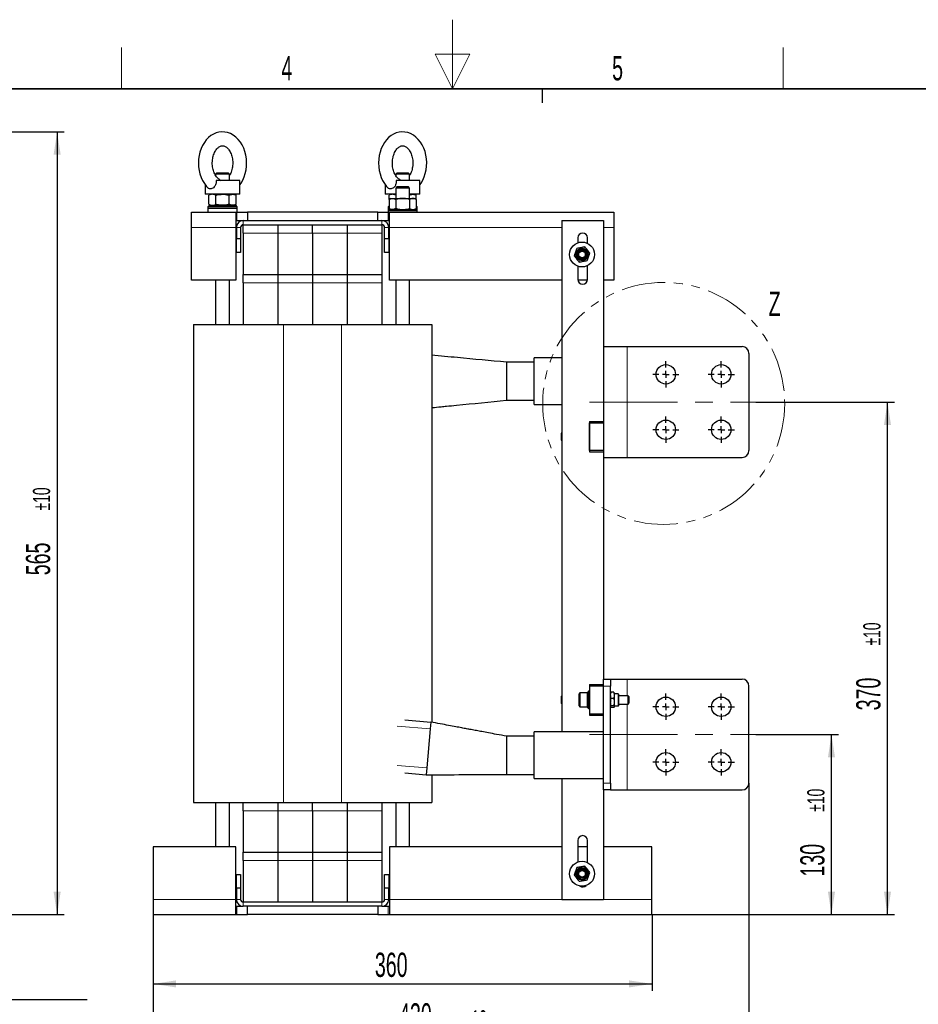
# Model space of a CAD drawing. Header units: millimetres. Extents: x 5 to 418, y 2 to 292.
# Tile 21 of 22: x 155 to 284, y 150 to 292. Entities that reach past the tile are written whole.
import ezdxf

# ---------------------------------------------------------------- set-up
doc = ezdxf.new("R2010")
doc.units = ezdxf.units.MM
doc.linetypes.add('CENTERX2', pattern=[20.32, 12.7, -2.54, 2.54, -2.54])
doc.linetypes.add('PHANTOM', pattern=[12.7, 6.35, -1.27, 1.27, -1.27, 1.27, -1.27])
doc.layers.add('SLD-0', color=7, linetype='Continuous')
doc.styles.add('SLDTEXTSTYLE0', font='TXT', dxfattribs={"width": 0.605})
doc.dimstyles.new('SLDDIMSTYLE0', dxfattribs={"dimtxt": 3.5, "dimasz": 3.302, "dimexe": 0, "dimexo": 0.0625, "dimgap": 0.875, "dimtad": 1, "dimlfac": 5, "dimrnd": 1e-09, "dimzin": 12, "dimdsep": 46, "dimtxsty": 'SLDTEXTSTYLE0', "dimsah": 1, "dimcen": 0.09, "dimadec": 0, "dimazin": 3, "dimtol": 1, "dimtp": 10, "dimtm": 10, "dimtfac": 1, "dimtdec": 0, "dimtofl": 0, "dimtmove": 0, "dimatfit": 3, "dimfxl": 1, "dimfrac": 2, "dimtolj": 1, "dimarcsym": 0})
doc.dimstyles.new('SLDDIMSTYLE1', dxfattribs={"dimtxt": 3.5, "dimasz": 3.302, "dimexe": 0, "dimexo": 0.0625, "dimgap": 0.875, "dimtad": 1, "dimlfac": 5, "dimrnd": 1e-09, "dimzin": 12, "dimdsep": 46, "dimtxsty": 'SLDTEXTSTYLE0', "dimsah": 1, "dimcen": 0.09, "dimadec": 0, "dimazin": 3, "dimtfac": 1, "dimtofl": 0, "dimtmove": 0, "dimatfit": 3, "dimfxl": 1, "dimfrac": 2, "dimtolj": 1, "dimtzin": 12, "dimarcsym": 0})

# ---------------------------------------------------------------- blocks, each defined once
blk = doc.blocks.new('_D')
at = {"layer": 'SLD-0'}
for p, q in [((96.39, 276.3), (160.94, 276.3)), ((159.94, 276.3), (159.94, 163.3)), ((103.55, 163.3), (160.94, 163.3))]:
    blk.add_line(p, q, dxfattribs=at)
for points in [[(159.94, 276.3), (159.43, 273), (160.45, 273)], [(159.94, 163.3), (160.45, 166.6), (159.43, 166.6)]]:
    blk.add_solid(points, dxfattribs=at)
at = {"layer": 'SLD-0', "attachment_point": 1, "rotation": 90, "style": 'SLDTEXTSTYLE0'}
for s, insert, char_height in [('±10', (156.44, 221.64), 2.485), ('565', (155.43, 212.29), 3.5)]:
    blk.add_mtext(s, dxfattribs=dict(at, insert=insert, char_height=char_height))
blk = doc.blocks.new('SW_NOTE_0')
at = {"layer": 'SLD-0', "color": 0}
blk.add_line((30.23, 0), (0, 0), dxfattribs=at)
at = {"layer": 'SLD-0', "color": 0, "attachment_point": 1, "style": 'SLDTEXTSTYLE0'}
for s, insert, char_height in [('M10 Erdung', (0.46, 9.79), 3.5), ('protective earth', (1.65, 4.12), 3.175)]:
    blk.add_mtext(s, dxfattribs=dict(at, insert=insert, char_height=char_height))
blk = doc.blocks.new('_D_4')
at = {"layer": 'SLD-0'}
for p, q in [((259.82, 182.3), (259.82, 144.99)), ((173.82, 163.3), (173.82, 144.99)), ((173.82, 145.99), (259.82, 145.99))]:
    blk.add_line(p, q, dxfattribs=at)
for points in [[(173.82, 145.99), (177.12, 145.49), (177.12, 146.5)], [(259.82, 145.99), (256.51, 146.5), (256.51, 145.49)]]:
    blk.add_solid(points, dxfattribs=at)
at = {"layer": 'SLD-0', "attachment_point": 1, "style": 'SLDTEXTSTYLE0'}
for s, insert, char_height in [('430', (209.3, 150.5), 3.5), ('±10', (218.66, 149.49), 2.485)]:
    blk.add_mtext(s, dxfattribs=dict(at, insert=insert, char_height=char_height))
blk = doc.blocks.new('_D_5')
at = {"layer": 'SLD-0'}
for p, q in [((260.82, 189.3), (272.73, 189.3)), ((271.73, 163.3), (271.73, 189.3)), ((245.82, 163.3), (272.73, 163.3))]:
    blk.add_line(p, q, dxfattribs=at)
for points in [[(271.73, 189.3), (271.22, 186), (272.24, 186)], [(271.73, 163.3), (272.24, 166.6), (271.22, 166.6)]]:
    blk.add_solid(points, dxfattribs=at)
at = {"layer": 'SLD-0', "attachment_point": 1, "rotation": 90, "style": 'SLDTEXTSTYLE0'}
for s, insert, char_height in [('±10', (268.23, 178.14), 2.485), ('130', (267.22, 168.79), 3.5)]:
    blk.add_mtext(s, dxfattribs=dict(at, insert=insert, char_height=char_height))
blk = doc.blocks.new('_D_6')
at = {"layer": 'SLD-0'}
for p, q in [((260.82, 237.3), (280.82, 237.3)), ((279.82, 163.3), (279.82, 237.3)), ((245.82, 163.3), (280.82, 163.3))]:
    blk.add_line(p, q, dxfattribs=at)
for points in [[(279.82, 237.3), (279.31, 234), (280.32, 234)], [(279.82, 163.3), (280.32, 166.6), (279.31, 166.6)]]:
    blk.add_solid(points, dxfattribs=at)
at = {"layer": 'SLD-0', "attachment_point": 1, "rotation": 90, "style": 'SLDTEXTSTYLE0'}
for s, insert, char_height in [('±10', (276.32, 202.14), 2.485), ('370', (275.3, 192.79), 3.5)]:
    blk.add_mtext(s, dxfattribs=dict(at, insert=insert, char_height=char_height))
blk = doc.blocks.new('_D_7')
at = {"layer": 'SLD-0', "color": 7}
for p, q in [((173.82, 163.3), (173.82, 152.3)), ((245.82, 163.3), (245.82, 152.3)), ((173.82, 153.3), (245.82, 153.3))]:
    blk.add_line(p, q, dxfattribs=at)
for points in [[(173.82, 153.3), (177.12, 152.79), (177.12, 153.81)], [(245.82, 153.3), (242.51, 153.81), (242.51, 152.79)]]:
    blk.add_solid(points, dxfattribs=at)
at = {"layer": 'SLD-0', "color": 7, "insert": (205.81, 157.81), "char_height": 3.5, "attachment_point": 1, "style": 'SLDTEXTSTYLE0'}
blk.add_mtext('360', dxfattribs=at)
blk = doc.blocks.new('SW_CENTERMARKSYMBOL_0')
at = {"layer": 'SLD-0', "color": 0}
for p, q in [((0, 1), (0, 1.9)), ((-1, 0), (-1.9, 0)), ((0, 0), (-0.5, 0)), ((0, 0), (0, 0.5)), ((0, 0), (0, -0.5)), ((0, 0), (0.5, 0)), ((1, 0), (1.9, 0)), ((0, -1), (0, -1.9))]:
    blk.add_line(p, q, dxfattribs=at)
blk = doc.blocks.new('SW_CENTERMARKSYMBOL_1')
at = {"layer": 'SLD-0', "color": 0}
for p, q in [((0, 1), (0, 1.9)), ((-1, 0), (-1.9, 0)), ((0, 0), (-0.5, 0)), ((0, 0), (0, 0.5)), ((0, 0), (0, -0.5)), ((0, 0), (0.5, 0)), ((1, 0), (1.9, 0)), ((0, -1), (0, -1.9))]:
    blk.add_line(p, q, dxfattribs=at)
blk = doc.blocks.new('SW_CENTERMARKSYMBOL_2')
at = {"layer": 'SLD-0', "color": 0}
for p, q in [((0, 1), (0, 1.9)), ((-1, 0), (-1.9, 0)), ((0, 0), (-0.5, 0)), ((0, 0), (0, 0.5)), ((0, 0), (0, -0.5)), ((0, 0), (0.5, 0)), ((1, 0), (1.9, 0)), ((0, -1), (0, -1.9))]:
    blk.add_line(p, q, dxfattribs=at)
blk = doc.blocks.new('SW_CENTERMARKSYMBOL_3')
at = {"layer": 'SLD-0', "color": 0}
for p, q in [((0, 1), (0, 1.9)), ((-1, 0), (-1.9, 0)), ((0, 0), (-0.5, 0)), ((0, 0), (0, 0.5)), ((0, 0), (0, -0.5)), ((0, 0), (0.5, 0)), ((1, 0), (1.9, 0)), ((0, -1), (0, -1.9))]:
    blk.add_line(p, q, dxfattribs=at)
blk = doc.blocks.new('SW_CENTERMARKSYMBOL_4')
at = {"layer": 'SLD-0', "color": 0}
for p, q in [((0, 1), (0, 1.9)), ((-1, 0), (-1.9, 0)), ((0, 0), (-0.5, 0)), ((0, 0), (0, 0.5)), ((0, 0), (0, -0.5)), ((0, 0), (0.5, 0)), ((1, 0), (1.9, 0)), ((0, -1), (0, -1.9))]:
    blk.add_line(p, q, dxfattribs=at)
blk = doc.blocks.new('SW_CENTERMARKSYMBOL_5')
at = {"layer": 'SLD-0', "color": 0}
for p, q in [((0, 1), (0, 1.9)), ((-1, 0), (-1.9, 0)), ((0, 0), (-0.5, 0)), ((0, 0), (0, 0.5)), ((0, 0), (0, -0.5)), ((0, 0), (0.5, 0)), ((1, 0), (1.9, 0)), ((0, -1), (0, -1.9))]:
    blk.add_line(p, q, dxfattribs=at)
blk = doc.blocks.new('SW_CENTERMARKSYMBOL_6')
at = {"layer": 'SLD-0', "color": 0}
for p, q in [((0, 1), (0, 1.9)), ((-1, 0), (-1.9, 0)), ((0, 0), (-0.5, 0)), ((0, 0), (0, 0.5)), ((0, 0), (0, -0.5)), ((0, 0), (0.5, 0)), ((1, 0), (1.9, 0)), ((0, -1), (0, -1.9))]:
    blk.add_line(p, q, dxfattribs=at)
blk = doc.blocks.new('SW_CENTERMARKSYMBOL_7')
at = {"layer": 'SLD-0', "color": 0}
for p, q in [((0, 1), (0, 1.9)), ((-1, 0), (-1.9, 0)), ((0, 0), (-0.5, 0)), ((0, 0), (0, 0.5)), ((0, 0), (0, -0.5)), ((0, 0), (0.5, 0)), ((1, 0), (1.9, 0)), ((0, -1), (0, -1.9))]:
    blk.add_line(p, q, dxfattribs=at)

msp = doc.modelspace()

# ---------------------------------------------------------------- linework, layer by layer
at = {"color": 7, "linetype": 'Continuous', "lineweight": 25}
for p, q in [((183.0163, 270.4015), (182.8163, 270.2015)), ((182.8163, 270.2015), (182.8163, 270.0101)), ((184.8163, 270.2015), (182.8163, 270.2015)), ((183.0163, 270.4015), (184.6163, 270.4015)), ((184.8163, 270.2015), (184.6163, 270.4015)), ((184.8163, 269.3015), (184.8163, 270.2015)), ((209.0163, 270.4015), (208.8163, 270.2015)), ((208.8163, 270.2015), (208.8163, 270.0101)), ((210.8163, 270.2015), (208.8163, 270.2015)), ((209.0163, 270.4015), (210.6163, 270.4015)), ((210.8163, 270.2015), (210.6163, 270.4015)), ((210.8163, 269.3015), (210.8163, 270.2015)), ((181.3163, 268.6699), (181.3163, 267.3015)), ((186.3163, 269.3015), (182.8974, 269.3015)), ((183.3958, 269.4123), (183.5744, 269.3015)), ((186.3163, 267.3015), (186.3163, 269.3015)), ((207.3163, 268.6699), (207.3163, 267.3015)), ((212.3163, 269.3015), (208.8974, 269.3015)), ((209.3958, 269.4123), (209.5744, 269.3015)), ((212.3163, 267.3015), (212.3163, 269.3015)), ((185.584, 267.3015), (181.3163, 267.3015)), ((182.1163, 267.3015), (181.8533, 267.1496)), ((185.7793, 267.1496), (185.5163, 267.3015)), ((186.3163, 267.3015), (185.584, 267.3015)), ((208.8163, 267.3015), (207.3163, 267.3015)), ((208.1163, 267.3015), (207.8533, 267.1496)), ((209.0163, 268.4015), (208.8163, 268.2015)), ((208.8163, 268.2015), (208.8163, 266.7015)), ((210.8163, 268.2015), (208.8163, 268.2015)), ((209.0163, 268.4015), (210.6163, 268.4015)), ((210.8163, 268.2015), (210.6163, 268.4015)), ((210.8163, 266.7015), (210.8163, 268.2015)), ((211.584, 267.3015), (210.8163, 267.3015)), ((211.7793, 267.1496), (211.5163, 267.3015)), ((212.3163, 267.3015), (211.584, 267.3015)), ((181.8533, 265.8533), (181.8533, 267.1496)), ((181.8533, 265.8533), (182.1163, 265.7015)), ((182.8348, 265.8533), (182.8348, 267.1496)), ((184.7978, 265.8533), (184.7978, 267.1496)), ((185.5163, 265.7015), (185.7793, 265.8533)), ((185.7793, 265.8533), (185.7793, 267.1496)), ((207.8533, 266.5496), (207.8533, 267.1496)), ((208.1163, 266.7015), (207.8533, 266.5496)), ((207.8533, 266.5496), (207.8533, 265.2533)), ((208.1163, 266.7015), (208.344, 266.7015)), ((208.344, 266.7015), (209.8163, 266.7015)), ((208.8348, 266.5496), (208.8348, 265.2533)), ((209.8163, 266.7015), (211.2885, 266.7015)), ((210.7978, 266.5496), (210.7978, 265.2533)), ((211.2885, 266.7015), (211.5163, 266.7015)), ((211.7793, 266.5496), (211.5163, 266.7015)), ((211.7793, 266.5496), (211.7793, 267.1496)), ((211.7793, 266.5496), (211.7793, 265.2533)), ((179.3163, 262.5015), (179.3163, 264.7015)), ((179.3163, 264.7015), (185.7163, 264.7015)), ((181.9163, 265.7015), (181.7163, 265.5015)), ((181.7163, 265.5015), (181.7163, 265.3015)), ((185.9163, 265.5015), (181.7163, 265.5015)), ((181.7163, 265.3015), (181.7163, 264.7015)), ((181.7163, 265.3015), (185.9163, 265.3015)), ((181.9163, 265.7015), (185.7163, 265.7015)), ((185.9163, 265.5015), (185.7163, 265.7015)), ((185.7163, 264.7015), (185.7163, 262.5015)), ((185.7163, 264.7015), (185.887, 264.7015)), ((185.887, 264.7015), (187.4163, 264.7015)), ((185.9163, 265.3015), (185.9163, 265.5015)), ((185.9163, 264.7015), (185.9163, 265.3015)), ((187.4163, 264.7015), (187.4163, 263.5015)), ((206.2163, 264.7015), (187.4163, 264.7015)), ((206.2163, 263.5015), (206.2163, 264.7015)), ((206.2163, 264.7015), (207.7456, 264.7015)), ((207.8533, 265.6385), (207.7163, 265.5015)), ((207.7163, 265.5015), (207.7163, 265.3015)), ((207.8533, 265.5015), (207.7163, 265.5015)), ((207.7163, 265.3015), (207.7163, 264.9015)), ((207.7163, 265.3015), (207.8533, 265.3015)), ((207.9163, 265.1015), (207.7163, 264.9015)), ((207.7163, 264.9015), (207.7163, 264.7015)), ((211.9163, 264.9015), (207.7163, 264.9015)), ((207.7456, 264.7015), (207.9163, 264.7015)), ((207.8533, 265.2533), (208.1163, 265.1015)), ((207.9163, 265.1015), (211.7163, 265.1015)), ((207.9163, 262.5015), (207.9163, 264.7015)), ((207.9163, 264.7015), (240.3163, 264.7015)), ((211.5163, 265.1015), (211.7793, 265.2533)), ((211.9163, 264.9015), (211.7163, 265.1015)), ((211.9163, 265.5015), (211.7793, 265.6385)), ((211.9163, 265.5015), (211.7793, 265.5015)), ((211.7793, 265.3015), (211.9163, 265.3015)), ((211.9163, 265.3015), (211.9163, 265.5015)), ((211.9163, 264.9015), (211.9163, 265.3015)), ((211.9163, 264.7015), (211.9163, 264.9015)), ((240.3163, 264.7015), (240.3163, 262.5015)), ((185.7163, 263.5015), (185.887, 263.5015)), ((185.887, 263.5015), (186.8163, 263.5015)), ((186.8163, 263.5015), (206.8163, 263.5015)), ((206.8163, 263.5015), (207.7456, 263.5015)), ((207.7456, 263.5015), (207.9163, 263.5015)), ((232.8163, 263.5015), (238.8163, 263.5015)), ((232.8163, 263.5015), (232.8163, 189.6715)), ((238.8163, 263.5015), (238.8163, 234.5015)), ((179.3163, 254.9015), (179.3163, 262.5015)), ((185.7163, 262.5015), (185.7163, 254.9015)), ((185.8163, 262.5015), (185.8163, 260.9015)), ((186.4163, 262.5015), (186.4163, 260.9015)), ((186.8163, 262.9015), (206.8163, 262.9015)), ((186.8163, 261.7015), (186.8163, 262.9015)), ((186.8163, 261.7015), (186.8163, 255.7015)), ((191.8163, 262.9015), (191.8163, 261.7015)), ((191.8163, 261.7015), (191.8163, 255.7015)), ((196.8163, 261.7015), (196.8163, 262.9015)), ((196.8163, 261.7015), (196.8163, 255.7015)), ((201.8163, 262.9015), (201.8163, 261.7015)), ((201.8163, 261.7015), (201.8163, 255.7015)), ((206.8163, 262.9015), (206.8163, 261.7015)), ((206.8163, 261.7015), (206.8163, 255.7015)), ((207.2163, 260.9015), (207.2163, 262.5015)), ((207.8163, 260.9015), (207.8163, 262.5015)), ((207.9163, 254.9015), (207.9163, 262.5015)), ((240.3163, 262.5015), (240.3163, 254.9015)), ((185.8163, 260.9015), (186.4163, 260.9015)), ((185.8163, 258.9015), (185.8163, 260.9015)), ((186.4163, 260.9015), (186.4163, 258.9015)), ((207.2163, 258.9015), (207.2163, 260.9015)), ((207.2163, 260.9015), (207.8163, 260.9015)), ((207.8163, 260.9015), (207.8163, 258.9015)), ((235.1163, 261.0015), (235.1163, 260.2985)), ((236.5163, 260.2139), (236.5163, 261.0015)), ((186.4163, 258.9015), (185.8163, 258.9015)), ((207.8163, 258.9015), (207.2163, 258.9015)), ((235.1163, 256.9044), (235.1163, 255.0015)), ((236.5163, 255.0015), (236.5163, 256.989)), ((185.7163, 254.9015), (179.3163, 254.9015)), ((182.8163, 254.9015), (182.8163, 248.5015)), ((184.8163, 248.5015), (184.8163, 254.9015)), ((186.8163, 254.5015), (186.8163, 255.7015)), ((186.8163, 255.7015), (191.8163, 255.7015)), ((186.8163, 254.5015), (186.8163, 248.5015)), ((191.8163, 255.7015), (191.8163, 254.5015)), ((191.8163, 255.7015), (196.8163, 255.7015)), ((191.8163, 254.5015), (191.8163, 248.5015)), ((196.8163, 255.7015), (196.8163, 254.5015)), ((196.8163, 255.7015), (201.8163, 255.7015)), ((196.8163, 254.5015), (196.8163, 248.5015)), ((201.8163, 255.7015), (201.8163, 254.5015)), ((201.8163, 255.7015), (206.8163, 255.7015)), ((201.8163, 254.5015), (201.8163, 248.5015)), ((206.8163, 255.7015), (206.8163, 254.5015)), ((206.8163, 254.5015), (206.8163, 248.5015)), ((232.8163, 254.9015), (207.9163, 254.9015)), ((208.8163, 254.9015), (208.8163, 248.5015)), ((210.8163, 248.5015), (210.8163, 254.9015)), ((236.5091, 254.9015), (235.1235, 254.9015)), ((240.3163, 254.9015), (238.8163, 254.9015)), ((179.6163, 248.5015), (179.6163, 179.5015)), ((179.6163, 248.5015), (192.6163, 248.5015)), ((192.6163, 248.5015), (201.0163, 248.5015)), ((201.0163, 248.5015), (214.0163, 248.5015)), ((214.0163, 248.5015), (214.0163, 191.0728)), ((238.8163, 245.3015), (242.2163, 245.3015)), ((242.2163, 245.3015), (258.8163, 245.3015)), ((232.8163, 243.6715), (228.8163, 243.6715)), ((228.8163, 236.9315), (228.8163, 243.6715)), ((259.8163, 244.3015), (259.8163, 230.3015)), ((228.8163, 243.0515), (224.8163, 243.0515)), ((224.8163, 243.0515), (224.8163, 237.5515)), ((224.8163, 237.5515), (228.8163, 237.5515)), ((214.0163, 236.4952), (214.0867, 236.5015)), ((228.8163, 236.9315), (232.8163, 236.9315)), ((236.8163, 234.5015), (238.8163, 234.5015)), ((236.8163, 234.5015), (236.8163, 230.1015)), ((236.8163, 230.3015), (236.8163, 234.3015)), ((236.8163, 234.3015), (238.8163, 234.3015)), ((238.8163, 234.5015), (238.8163, 234.3015)), ((238.8163, 234.3015), (238.8163, 230.3015)), ((232.8163, 232.8898), (232.7053, 232.7788)), ((232.7053, 232.7788), (232.7053, 232.7424)), ((232.7053, 232.7424), (232.7053, 231.8242)), ((232.7053, 231.8242), (232.8163, 231.7132)), ((238.8163, 230.3015), (236.8163, 230.3015)), ((238.8163, 230.3015), (238.8163, 230.1015)), ((236.8163, 230.1015), (238.8163, 230.1015)), ((238.8163, 230.1015), (238.8163, 197.3015)), ((238.8163, 229.3015), (242.2163, 229.3015)), ((242.2163, 229.3015), (258.8163, 229.3015)), ((236.8163, 196.5015), (238.8163, 196.5015)), ((236.8163, 196.5015), (236.8163, 196.3015)), ((236.8163, 196.3015), (236.8163, 192.3015)), ((238.8163, 196.3015), (236.8163, 196.3015)), ((238.8163, 197.3015), (239.8163, 197.3015)), ((238.8163, 196.3015), (238.8163, 197.3015)), ((238.8163, 192.3015), (238.8163, 196.3015)), ((239.8163, 197.3015), (239.8163, 196.3015)), ((239.8163, 197.3015), (242.2163, 197.3015)), ((239.8163, 182.3015), (239.8163, 196.3015)), ((242.2163, 197.3015), (258.8163, 197.3015)), ((259.8163, 182.3015), (259.8163, 196.3015)), ((232.8163, 194.8898), (232.7053, 194.7788)), ((232.7053, 194.7788), (232.7053, 193.8242)), ((235.4163, 195.3015), (235.2963, 195.1815)), ((235.2963, 194.5235), (235.2963, 195.1815)), ((236.4463, 195.3015), (235.4163, 195.3015)), ((235.4163, 195.3015), (235.4163, 194.5538)), ((236.6563, 195.5515), (236.4963, 195.3915)), ((236.4963, 194.2403), (236.4963, 195.3915)), ((236.8163, 195.5515), (236.6563, 195.5515)), ((236.6563, 195.5515), (236.6563, 194.2314)), ((239.8574, 195.3251), (239.8163, 195.2121)), ((240.3075, 195.4002), (239.9051, 195.4002)), ((240.3552, 195.325), (240.354, 195.3284)), ((240.3963, 195.2121), (240.3552, 195.325)), ((240.3963, 194.0214), (240.3963, 195.2121)), ((240.9363, 195.1675), (240.3963, 195.1675)), ((241.0163, 193.5154), (241.0163, 195.0875)), ((242.3736, 194.9015), (241.0163, 194.9015)), ((242.4963, 194.7788), (242.3736, 194.9015)), ((242.3736, 194.4528), (242.3736, 194.9015)), ((242.4963, 194.7788), (242.4963, 194.4219)), ((232.7053, 193.8242), (232.8163, 193.7132)), ((235.2963, 193.4215), (235.2963, 194.5235)), ((235.2963, 193.4215), (235.4163, 193.3015)), ((235.4163, 194.5538), (235.4163, 193.3015)), ((236.4963, 193.2115), (236.4963, 194.2403)), ((236.6563, 194.2314), (236.6563, 193.0515)), ((239.8163, 193.3908), (239.8574, 193.2778)), ((239.9051, 194.5433), (240.3075, 194.5433)), ((240.3075, 193.4446), (239.9051, 193.4446)), ((240.354, 193.2746), (240.3963, 193.3908)), ((240.3963, 193.3908), (240.3963, 194.0214)), ((240.3963, 193.4354), (240.9363, 193.4354)), ((241.0163, 193.7015), (242.3736, 193.7015)), ((242.3736, 193.7015), (242.3736, 194.4528)), ((242.3736, 193.7015), (242.4963, 193.8242)), ((242.4963, 194.4219), (242.4963, 193.8242)), ((235.4163, 193.3015), (236.4463, 193.3015)), ((236.4963, 193.2115), (236.6563, 193.0515)), ((236.6563, 193.0515), (236.8163, 193.0515)), ((236.8163, 192.3015), (238.8163, 192.3015)), ((236.8163, 192.3015), (236.8163, 192.1015)), ((236.8163, 192.1015), (238.8163, 192.1015)), ((238.8163, 182.3015), (238.8163, 192.3015)), ((240.3075, 193.2027), (239.9051, 193.2027)), ((210.1507, 191.4269), (213.8875, 191.097)), ((213.8875, 191.097), (213.7995, 190.1009)), ((213.7995, 190.1009), (213.3028, 184.4747)), ((238.8163, 189.6715), (228.8163, 189.6715)), ((228.8163, 182.9315), (228.8163, 189.6715)), ((228.8163, 189.0515), (224.8163, 189.0515)), ((224.8163, 189.0514), (224.8163, 183.5515)), ((210.1507, 183.7492), (213.2148, 183.4786)), ((213.3028, 184.4747), (213.2148, 183.4786)), ((214.0163, 183.4838), (214.0163, 179.5015)), ((224.8163, 183.5515), (228.8163, 183.5515)), ((228.8163, 182.9315), (238.8163, 182.9315)), ((232.8163, 182.9315), (232.8163, 165.5015)), ((238.8163, 181.3015), (238.8163, 182.3015)), ((239.8163, 182.3015), (239.8163, 181.3015)), ((238.8163, 181.3015), (238.8163, 165.5015)), ((239.8163, 181.3015), (238.8163, 181.3015)), ((239.8163, 181.3015), (242.2163, 181.3015)), ((242.2163, 181.3015), (258.8163, 181.3015)), ((179.6163, 179.5015), (192.6163, 179.5015)), ((182.8163, 179.5015), (182.8163, 173.1015)), ((184.8163, 173.1015), (184.8163, 179.5015)), ((186.8163, 178.3015), (186.8163, 179.5015)), ((191.8163, 179.5015), (191.8163, 178.3015)), ((192.6163, 179.5015), (201.0163, 179.5015)), ((196.8163, 178.3015), (196.8163, 179.5015)), ((201.0163, 179.5015), (214.0163, 179.5015)), ((201.8163, 179.5015), (201.8163, 178.3015)), ((206.8163, 179.5015), (206.8163, 178.3015)), ((208.8163, 179.5015), (208.8163, 173.1015)), ((210.8163, 173.1015), (210.8163, 179.5015)), ((186.8163, 178.3015), (186.8163, 172.3015)), ((191.8163, 178.3015), (191.8163, 172.3015)), ((196.8163, 178.3015), (196.8163, 172.3015)), ((201.8163, 178.3015), (201.8163, 172.3015)), ((206.8163, 178.3015), (206.8163, 172.3015)), ((235.1163, 174.0015), (235.1163, 170.8985)), ((236.5163, 170.8139), (236.5163, 174.0015)), ((185.7163, 173.1015), (173.8163, 173.1015)), ((173.8163, 173.1015), (173.8163, 165.5015)), ((185.7163, 165.5015), (185.7163, 173.1015)), ((186.8163, 171.1015), (186.8163, 172.3015)), ((186.8163, 172.3015), (191.8163, 172.3015)), ((191.8163, 172.3015), (191.8163, 171.1015)), ((191.8163, 172.3015), (196.8163, 172.3015)), ((196.8163, 172.3015), (196.8163, 171.1015)), ((196.8163, 172.3015), (201.8163, 172.3015)), ((201.8163, 172.3015), (201.8163, 171.1015)), ((201.8163, 172.3015), (206.8163, 172.3015)), ((206.8163, 172.3015), (206.8163, 171.1015)), ((207.9163, 173.1015), (207.9163, 165.5015)), ((232.8163, 173.1015), (207.9163, 173.1015)), ((236.5163, 173.1015), (235.1163, 173.1015)), ((245.8163, 173.1015), (238.8163, 173.1015)), ((245.8163, 165.5015), (245.8163, 173.1015)), ((186.8163, 171.1015), (186.8163, 165.1015)), ((191.8163, 171.1015), (191.8163, 165.1015)), ((196.8163, 171.1015), (196.8163, 165.1015)), ((201.8163, 171.1015), (201.8163, 165.1015)), ((206.8163, 171.1015), (206.8163, 165.1015)), ((185.8163, 169.1015), (186.4163, 169.1015)), ((185.8163, 167.1015), (185.8163, 169.1015)), ((186.4163, 169.1015), (186.4163, 167.1015)), ((207.2163, 167.1015), (207.2163, 169.1015)), ((207.2163, 169.1015), (207.8163, 169.1015)), ((207.8163, 169.1015), (207.8163, 167.1015)), ((185.8163, 167.1015), (185.8163, 165.5015)), ((186.4163, 167.1015), (185.8163, 167.1015)), ((186.4163, 167.1015), (186.4163, 165.5015)), ((207.8163, 167.1015), (207.2163, 167.1015)), ((207.2163, 165.5015), (207.2163, 167.1015)), ((207.8163, 165.5015), (207.8163, 167.1015)), ((173.8163, 165.5015), (173.8163, 163.3015)), ((185.7163, 163.3015), (185.7163, 165.5015)), ((206.8163, 165.1015), (186.8163, 165.1015)), ((207.9163, 165.5015), (207.9163, 163.3015)), ((232.8163, 165.5015), (238.8163, 165.5015)), ((245.8163, 163.3015), (245.8163, 165.5015)), ((185.7163, 164.5015), (185.887, 164.5015)), ((185.887, 164.5015), (186.8163, 164.5015)), ((206.8163, 164.5015), (186.8163, 164.5015)), ((187.4163, 163.3015), (187.4163, 164.5015)), ((206.2163, 164.5015), (206.2163, 163.3015)), ((206.8163, 164.5015), (207.7456, 164.5015)), ((207.7456, 164.5015), (207.9163, 164.5015)), ((173.8163, 163.3015), (185.7163, 163.3015)), ((185.7163, 163.3015), (185.887, 163.3015)), ((185.887, 163.3015), (187.4163, 163.3015)), ((206.2163, 163.3015), (187.4163, 163.3015)), ((206.2163, 163.3015), (207.7456, 163.3015)), ((207.7456, 163.3015), (207.9163, 163.3015)), ((207.9163, 163.3015), (245.8163, 163.3015))]:
    msp.add_line(p, q, dxfattribs=at)
at = {"color": 7, "linetype": 'Continuous', "lineweight": 18}
for p, q in [((185.887, 264.7015), (185.887, 263.5015)), ((207.7456, 264.7015), (207.7456, 263.5015)), ((186.8163, 262.9015), (186.8163, 263.5015)), ((206.8163, 262.9015), (206.8163, 263.5015)), ((185.7163, 262.5015), (179.3163, 262.5015)), ((186.4163, 262.5015), (185.8163, 262.5015)), ((191.8163, 261.7015), (186.8163, 261.7015)), ((196.8163, 261.7015), (191.8163, 261.7015)), ((201.8163, 261.7015), (196.8163, 261.7015)), ((206.8163, 261.7015), (201.8163, 261.7015)), ((207.2163, 262.5015), (207.8163, 262.5015)), ((232.8163, 262.5015), (207.9163, 262.5015)), ((240.3163, 262.5015), (238.8163, 262.5015)), ((191.8163, 254.5015), (186.8163, 254.5015)), ((196.8163, 254.5015), (191.8163, 254.5015)), ((201.8163, 254.5015), (196.8163, 254.5015)), ((206.8163, 254.5015), (201.8163, 254.5015)), ((192.6163, 248.5015), (192.6163, 179.5015)), ((201.0163, 248.5015), (201.0163, 179.5015)), ((242.2163, 245.3015), (242.2163, 229.3015)), ((214.0163, 237.2994), (214.0867, 236.5015)), ((239.8163, 196.3015), (238.8163, 196.3015)), ((242.2163, 194.9015), (242.2163, 197.3015)), ((236.4463, 194.5538), (236.4463, 195.3015)), ((240.9363, 195.1675), (240.9363, 193.4354)), ((236.4463, 193.3015), (236.4463, 194.5538)), ((242.2163, 181.3015), (242.2163, 193.7015)), ((209.0124, 190.5236), (213.7995, 190.1009)), ((209.0124, 184.8536), (213.3028, 184.4747)), ((238.8163, 182.3015), (239.8163, 182.3015)), ((191.8163, 178.3015), (186.8163, 178.3015)), ((196.8163, 178.3015), (191.8163, 178.3015)), ((201.8163, 178.3015), (196.8163, 178.3015)), ((206.8163, 178.3015), (201.8163, 178.3015)), ((191.8163, 171.1015), (186.8163, 171.1015)), ((196.8163, 171.1015), (191.8163, 171.1015)), ((201.8163, 171.1015), (196.8163, 171.1015)), ((206.8163, 171.1015), (201.8163, 171.1015)), ((185.7163, 165.5015), (173.8163, 165.5015)), ((186.4163, 165.5015), (185.8163, 165.5015)), ((186.8163, 165.1015), (186.8163, 164.5015)), ((206.8163, 165.1015), (206.8163, 164.5015)), ((207.2163, 165.5015), (207.8163, 165.5015)), ((232.8163, 165.5015), (207.9163, 165.5015)), ((245.8163, 165.5015), (238.8163, 165.5015)), ((185.887, 163.3015), (185.887, 164.5015)), ((207.7456, 163.3015), (207.7456, 164.5015))]:
    msp.add_line(p, q, dxfattribs=at)
at = {"color": 7, "linetype": 'Continuous', "lineweight": 25, "flags": 128}
for points in [[(186.3163, 268.6689), (186.4873, 268.9041), (186.7319, 269.3344), (186.9354, 269.8008), (187.0948, 270.296), (187.2079, 270.8123), (187.2734, 271.3424), (187.2906, 271.879), (187.2593, 272.4151), (187.1796, 272.9437), (187.0518, 273.4577), (186.8768, 273.9502), (186.6558, 274.4143), (186.3906, 274.8426), (186.0842, 275.2274), (185.7411, 275.5614), (185.3672, 275.8378), (184.9703, 276.0517), (184.5582, 276.2001), (184.1389, 276.2825), (183.7192, 276.2998), (183.305, 276.2536), (182.9017, 276.1464), (182.5137, 275.9803), (182.1446, 275.7572), (181.7983, 275.4791), (181.479, 275.1485), (181.1914, 274.7689), (180.9401, 274.3456), (180.7292, 273.885), (180.5621, 273.3942), (180.4409, 272.881), (180.367, 272.3528), (180.3414, 271.8168), (180.3643, 271.28), (180.4357, 270.7497), (180.5553, 270.2327), (180.7222, 269.7359), (180.9353, 269.2664), (181.1931, 268.8314), (181.4927, 268.4385), (181.7372, 268.1896), (181.7372, 268.1896)], [(212.3163, 268.6689), (212.4873, 268.9041), (212.7319, 269.3344), (212.9354, 269.8008), (213.0948, 270.296), (213.2079, 270.8123), (213.2734, 271.3424), (213.2906, 271.879), (213.2593, 272.4151), (213.1796, 272.9437), (213.0518, 273.4577), (212.8768, 273.9502), (212.6558, 274.4143), (212.3906, 274.8426), (212.0842, 275.2274), (211.7411, 275.5614), (211.3672, 275.8378), (210.9703, 276.0517), (210.5582, 276.2001), (210.1389, 276.2825), (209.7192, 276.2998), (209.305, 276.2536), (208.9017, 276.1464), (208.5137, 275.9803), (208.1446, 275.7572), (207.7983, 275.4791), (207.479, 275.1485), (207.1914, 274.7689), (206.9401, 274.3456), (206.7292, 273.885), (206.5621, 273.3942), (206.4409, 272.881), (206.367, 272.3528), (206.3414, 271.8168), (206.3643, 271.28), (206.4357, 270.7497), (206.5553, 270.2327), (206.7222, 269.7359), (206.9353, 269.2664), (207.1931, 268.8314), (207.4927, 268.4385), (207.7372, 268.1896), (207.7372, 268.1896)]]:
    msp.add_lwpolyline(points, dxfattribs=at)
at = {"color": 7, "linetype": 'Continuous', "lineweight": 25}
for centre, radius in [((235.7163, 258.6015), 1.8), ((235.7163, 258.6015), 0.9107), ((235.7163, 258.6015), 0.866), ((235.7163, 258.6015), 0.706), ((235.7163, 258.6015), 0.6), ((235.7163, 258.6015), 0.54), ((235.7163, 258.6015), 0.4773), ((247.8163, 241.3015), 1.4), ((255.8163, 241.3015), 1.4), ((247.8163, 233.3015), 1.4), ((255.8163, 233.3015), 1.4), ((247.8163, 193.3015), 1.4), ((255.8163, 193.3015), 1.4), ((247.8163, 185.3015), 1.4), ((255.8163, 185.3015), 1.4), ((235.7163, 169.2015), 1.8), ((235.7163, 169.2015), 0.9107), ((235.7163, 169.2015), 0.866), ((235.7163, 169.2015), 0.706), ((235.7163, 169.2015), 0.6), ((235.7163, 169.2015), 0.54), ((235.7163, 169.2015), 0.4773)]:
    msp.add_circle(centre, radius, dxfattribs=at)
at = {"color": 7, "linetype": 'PHANTOM', "lineweight": 18}
msp.add_circle((247.5104, 237.1007), 17.4712, dxfattribs=at)
at = {"color": 7, "linetype": 'Continuous', "lineweight": 25}
for centre, radius, start, end in [((186.8163, 262.5015), 1, 90, 180), ((206.8163, 262.5015), 1, 0, 90), ((186.8163, 262.5015), 0.4, 90, 180), ((206.8163, 262.5015), 0.4, 0, 90), ((235.8163, 261.0015), 0.7, 0, 180), ((235.8163, 255.0015), 0.7, 180, 0), ((258.8163, 244.3015), 1, 360, 90), ((258.8163, 230.3015), 1, 270, 0), ((258.8163, 196.3015), 1, 0, 90), ((236.4463, 195.2515), 0.05, 0, 90), ((240.9363, 195.0875), 0.08, 0, 90), ((236.4463, 193.3515), 0.05, 270, 360), ((240.9363, 193.5154), 0.08, 270, 0), ((258.8163, 182.3015), 1, 270, 0), ((235.8163, 174.0015), 0.7, 0, 180), ((235.8163, 168.0015), 0.7, 235.219706, 314.307577), ((186.8163, 165.5015), 1, 180, 270), ((186.8163, 165.5015), 0.4, 180, 270), ((206.8163, 165.5015), 1, 270, 0), ((206.8163, 165.5015), 0.4, 270, 0)]:
    msp.add_arc(centre, radius, start, end, dxfattribs=at)
for points, knots in [([(183.3991, 269.4176), (183.342, 269.4525), (183.2217, 269.5261), (183.0333, 269.7048), (182.85, 269.9389), (182.6868, 270.2192), (182.5493, 270.5392), (182.4426, 270.8921), (182.371, 271.2692), (182.3373, 271.6608), (182.343, 272.0564), (182.3879, 272.4451), (182.4701, 272.816), (182.5858, 273.1591), (182.7298, 273.4656), (182.8955, 273.7281), (183.075, 273.9417), (183.2603, 274.1043), (183.4444, 274.217), (183.6252, 274.2842), (183.8084, 274.3093), (183.9912, 274.2893), (184.181, 274.2205), (184.3701, 274.1064), (184.5619, 273.9384), (184.7488, 273.7125), (184.9163, 273.4407), (185.0592, 273.1278), (185.1721, 272.7806), (185.2507, 272.4074), (185.2918, 272.0178), (185.2937, 271.6221), (185.2561, 271.2313), (185.181, 270.8558), (185.0709, 270.508), (184.9476, 270.2211), (184.8544, 270.0723), (184.8163, 270.0114)], [0, 0, 0, 0, 0.02694705, 0.05671158, 0.08538814, 0.1136545, 0.14184507, 0.1700617, 0.19836311, 0.2267415, 0.25515521, 0.28354443, 0.31183277, 0.33997317, 0.36794616, 0.39578403, 0.4235973, 0.45157393, 0.48014844, 0.51011199, 0.5428421, 0.58013893, 0.61071778, 0.63900431, 0.66913541, 0.69796015, 0.72626986, 0.75446357, 0.78266782, 0.81095212, 0.83931827, 0.86772934, 0.89613035, 0.92444219, 0.95261355, 0.98061813, 1, 1, 1, 1]), ([(209.3991, 269.4176), (209.342, 269.4525), (209.2217, 269.5261), (209.0333, 269.7048), (208.85, 269.9389), (208.6868, 270.2192), (208.5493, 270.5392), (208.4426, 270.8921), (208.371, 271.2692), (208.3373, 271.6608), (208.343, 272.0564), (208.3879, 272.4451), (208.4701, 272.816), (208.5858, 273.1591), (208.7298, 273.4656), (208.8955, 273.7281), (209.075, 273.9417), (209.2603, 274.1043), (209.4444, 274.217), (209.6252, 274.2842), (209.8084, 274.3093), (209.9912, 274.2893), (210.181, 274.2205), (210.3701, 274.1064), (210.5619, 273.9384), (210.7488, 273.7125), (210.9163, 273.4407), (211.0592, 273.1278), (211.1721, 272.7806), (211.2507, 272.4074), (211.2918, 272.0178), (211.2937, 271.6221), (211.2561, 271.2313), (211.181, 270.8558), (211.0709, 270.508), (210.9476, 270.2211), (210.8544, 270.0723), (210.8163, 270.0114)], [0, 0, 0, 0, 0.02694705, 0.05671158, 0.08538814, 0.1136545, 0.14184507, 0.1700617, 0.19836311, 0.2267415, 0.25515521, 0.28354443, 0.31183277, 0.33997317, 0.36794616, 0.39578403, 0.4235973, 0.45157393, 0.48014844, 0.51011199, 0.5428421, 0.58013893, 0.61071778, 0.63900431, 0.66913541, 0.69796015, 0.72626986, 0.75446357, 0.78266782, 0.81095212, 0.83931827, 0.86772934, 0.89613035, 0.92444219, 0.95261355, 0.98061813, 1, 1, 1, 1]), ([(182.8974, 269.3015), (182.8986, 269.1303), (182.9007, 268.8447), (182.7428, 268.4776), (182.5313, 268.2365), (182.2812, 268.0895), (182.0375, 268.0459), (181.8488, 268.0795), (181.7697, 268.1651), (181.7422, 268.1947)], [0, 0, 0, 0, 0.21711717, 0.36208564, 0.5074857, 0.64495346, 0.78397667, 0.92505358, 1, 1, 1, 1]), ([(208.8974, 269.3015), (208.8986, 269.1303), (208.9007, 268.8447), (208.7428, 268.4776), (208.5313, 268.2365), (208.2812, 268.0895), (208.0375, 268.0459), (207.8488, 268.0795), (207.7697, 268.1651), (207.7422, 268.1947)], [0, 0, 0, 0, 0.21711717, 0.36208564, 0.5074857, 0.64495346, 0.78397667, 0.92505358, 1, 1, 1, 1]), ([(182.344, 267.3015), (182.3324, 267.3013), (182.2443, 267.2999), (182.0782, 267.2667), (181.9287, 267.1889), (181.8533, 267.1496)], [0, 0, 0, 0, 0.07008803, 0.5307834, 1, 1, 1, 1]), ([(182.8348, 267.1496), (182.7551, 267.1921), (182.5942, 267.2777), (182.4279, 267.2935), (182.344, 267.3015)], [0, 0, 0, 0, 0.49545796, 1, 1, 1, 1]), ([(182.8348, 267.1496), (182.9082, 267.1701), (183.2279, 267.2595), (183.5603, 267.2832), (183.8163, 267.3015)], [0, 0, 0, 0, 0.22970824, 1, 1, 1, 1]), ([(183.8163, 267.3015), (183.8982, 267.2996), (184.2303, 267.2919), (184.5539, 267.2107), (184.7978, 267.1496)], [0, 0, 0, 0, 0.24657943, 1, 1, 1, 1]), ([(184.7978, 267.1496), (184.8775, 267.1921), (185.0383, 267.2777), (185.2046, 267.2935), (185.2885, 267.3015)], [0, 0, 0, 0, 0.49545796, 1, 1, 1, 1]), ([(185.2885, 267.3015), (185.3001, 267.3013), (185.3882, 267.2999), (185.5543, 267.2667), (185.7038, 267.1889), (185.7793, 267.1496)], [0, 0, 0, 0, 0.07008803, 0.5307834, 1, 1, 1, 1]), ([(208.344, 267.3015), (208.3324, 267.3013), (208.2443, 267.2999), (208.0782, 267.2667), (207.9287, 267.1889), (207.8533, 267.1496)], [0, 0, 0, 0, 0.07008803, 0.5307834, 1, 1, 1, 1]), ([(208.8348, 267.1496), (208.7551, 267.1921), (208.5942, 267.2777), (208.4279, 267.2935), (208.344, 267.3015)], [0, 0, 0, 0, 0.49545796, 1, 1, 1, 1]), ([(210.7978, 267.1496), (210.8775, 267.1921), (211.0383, 267.2777), (211.2046, 267.2935), (211.2885, 267.3015)], [0, 0, 0, 0, 0.49545796, 1, 1, 1, 1]), ([(211.2885, 267.3015), (211.3001, 267.3013), (211.3882, 267.2999), (211.5543, 267.2667), (211.7038, 267.1889), (211.7793, 267.1496)], [0, 0, 0, 0, 0.07008803, 0.5307834, 1, 1, 1, 1]), ([(181.8533, 265.8533), (181.933, 265.8109), (182.0938, 265.7252), (182.2601, 265.7094), (182.344, 265.7015)], [0, 0, 0, 0, 0.49545796, 1, 1, 1, 1]), ([(182.344, 265.7015), (182.3557, 265.7016), (182.4438, 265.703), (182.6098, 265.7362), (182.7593, 265.814), (182.8348, 265.8533)], [0, 0, 0, 0, 0.07008803, 0.5307834, 1, 1, 1, 1]), ([(183.8163, 265.7015), (183.5603, 265.7197), (183.2279, 265.7434), (182.9082, 265.8328), (182.8348, 265.8533)], [0, 0, 0, 0, 0.77029176, 1, 1, 1, 1]), ([(184.7978, 265.8533), (184.5539, 265.7922), (184.2303, 265.7111), (183.8982, 265.7034), (183.8163, 265.7015)], [0, 0, 0, 0, 0.75342057, 1, 1, 1, 1]), ([(185.2885, 265.7015), (185.2769, 265.7016), (185.1888, 265.703), (185.0227, 265.7362), (184.8732, 265.814), (184.7978, 265.8533)], [0, 0, 0, 0, 0.070088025, 0.530783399, 1, 1, 1, 1]), ([(185.7793, 265.8533), (185.6996, 265.8109), (185.5387, 265.7252), (185.3724, 265.7094), (185.2885, 265.7015)], [0, 0, 0, 0, 0.49545796, 1, 1, 1, 1]), ([(207.8533, 266.5496), (207.933, 266.5921), (208.0938, 266.6777), (208.2601, 266.6935), (208.344, 266.7015)], [0, 0, 0, 0, 0.495457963, 1, 1, 1, 1]), ([(208.344, 266.7015), (208.3557, 266.7013), (208.4438, 266.6999), (208.6098, 266.6667), (208.7593, 266.5889), (208.8348, 266.5496)], [0, 0, 0, 0, 0.07008803, 0.5307834, 1, 1, 1, 1]), ([(209.8163, 266.7015), (209.5603, 266.6832), (209.2279, 266.6595), (208.9082, 266.5701), (208.8348, 266.5496)], [0, 0, 0, 0, 0.77029176, 1, 1, 1, 1]), ([(210.7978, 266.5496), (210.5539, 266.6107), (210.2303, 266.6919), (209.8982, 266.6996), (209.8163, 266.7015)], [0, 0, 0, 0, 0.75342057, 1, 1, 1, 1]), ([(211.2885, 266.7015), (211.2769, 266.7013), (211.1888, 266.6999), (211.0227, 266.6667), (210.8732, 266.5889), (210.7978, 266.5496)], [0, 0, 0, 0, 0.07008803, 0.5307834, 1, 1, 1, 1]), ([(211.7793, 266.5496), (211.6996, 266.5921), (211.5387, 266.6777), (211.3724, 266.6935), (211.2885, 266.7015)], [0, 0, 0, 0, 0.49545796, 1, 1, 1, 1]), ([(208.344, 265.1015), (208.3324, 265.1016), (208.2443, 265.103), (208.0782, 265.1362), (207.9287, 265.214), (207.8533, 265.2533)], [0, 0, 0, 0, 0.070088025, 0.530783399, 1, 1, 1, 1]), ([(208.8348, 265.2533), (208.7551, 265.2109), (208.5942, 265.1252), (208.4279, 265.1094), (208.344, 265.1015)], [0, 0, 0, 0, 0.495457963, 1, 1, 1, 1]), ([(208.8348, 265.2533), (208.9082, 265.2328), (209.2279, 265.1434), (209.5603, 265.1197), (209.8163, 265.1015)], [0, 0, 0, 0, 0.22970824, 1, 1, 1, 1]), ([(209.8163, 265.1015), (209.8982, 265.1034), (210.2303, 265.1111), (210.5539, 265.1922), (210.7978, 265.2533)], [0, 0, 0, 0, 0.24657943, 1, 1, 1, 1]), ([(210.7978, 265.2533), (210.8775, 265.2109), (211.0383, 265.1252), (211.2046, 265.1094), (211.2885, 265.1015)], [0, 0, 0, 0, 0.49545796, 1, 1, 1, 1]), ([(211.2885, 265.1015), (211.3001, 265.1016), (211.3882, 265.103), (211.5543, 265.1362), (211.7038, 265.214), (211.7793, 265.2533)], [0, 0, 0, 0, 0.07008803, 0.5307834, 1, 1, 1, 1]), ([(234.9751, 259.4869), (234.943, 259.399), (234.8785, 259.2226), (234.7796, 258.9518), (234.6792, 258.6768), (234.6124, 258.4941), (234.5789, 258.4023)], [0, 0, 0, 0, 0.24470656, 0.49118982, 0.74441744, 1, 1, 1, 1]), ([(236.8537, 258.8007), (236.7323, 258.9456), (236.4853, 259.2407), (236.2382, 259.5359), (236.1125, 259.6861)], [0, 0, 0, 0, 0.491212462, 1, 1, 1, 1]), ([(236.4575, 257.7161), (236.5223, 257.8936), (236.6544, 258.255), (236.7865, 258.6167), (236.8537, 258.8007)], [0, 0, 0, 0, 0.49121246, 1, 1, 1, 1]), ([(234.5789, 258.4023), (234.6389, 258.3305), (234.7595, 258.1866), (234.9446, 257.9654), (235.1325, 257.741), (235.2574, 257.5918), (235.3201, 257.5169)], [0, 0, 0, 0, 0.24470656, 0.49118982, 0.74441744, 1, 1, 1, 1]), ([(224.8163, 243.0515), (222.4579, 243.2711), (218.8589, 243.6063), (215.2577, 243.946), (214.0163, 244.0631)], [0, 0, 0, 0, 0.65528278, 1, 1, 1, 1]), ([(214.0867, 236.5015), (214.5164, 236.5438), (215.2013, 236.6114), (216.3713, 236.7266), (219.5179, 237.0354), (222.4096, 237.3171), (224.8163, 237.5515)], [0, 0, 0, 0, 0.12014317, 0.19150565, 0.32711304, 1, 1, 1, 1]), ([(239.9051, 194.5433), (239.8898, 194.6127), (239.8592, 194.7521), (239.844, 194.9661), (239.8576, 195.1833), (239.8892, 195.3277), (239.9051, 195.4002)], [0, 0, 0, 0, 0.24470655, 0.49118981, 0.74441743, 1, 1, 1, 1]), ([(239.9051, 195.4002), (239.8883, 195.3806), (239.8666, 195.3554), (239.8612, 195.3299), (239.8599, 195.3242)], [0, 0, 0, 0, 0.77618836, 1, 1, 1, 1]), ([(240.3075, 195.4002), (240.3227, 195.3308), (240.3534, 195.1914), (240.3686, 194.9774), (240.3549, 194.7602), (240.3233, 194.6158), (240.3075, 194.5433)], [0, 0, 0, 0, 0.24470656, 0.49118982, 0.74441744, 1, 1, 1, 1]), ([(240.3528, 195.3242), (240.3519, 195.329), (240.347, 195.3546), (240.3252, 195.3798), (240.3075, 195.4002)], [0, 0, 0, 0, 0.18932063, 1, 1, 1, 1]), ([(239.9051, 193.2027), (239.8898, 193.2223), (239.8592, 193.2616), (239.844, 193.322), (239.8576, 193.3834), (239.8892, 193.4241), (239.9051, 193.4446)], [0, 0, 0, 0, 0.24470655, 0.49118981, 0.74441743, 1, 1, 1, 1]), ([(239.9051, 193.4446), (239.8769, 193.6277), (239.8206, 193.9939), (239.8769, 194.3602), (239.9051, 194.5433)], [0, 0, 0, 0, 0.50000001, 1, 1, 1, 1]), ([(240.3075, 193.4446), (240.3353, 193.405), (240.3919, 193.3244), (240.3359, 193.2437), (240.3075, 193.2027)], [0, 0, 0, 0, 0.49121246, 1, 1, 1, 1]), ([(224.8163, 189.0514), (224.3358, 189.1413), (223.461, 189.305), (222.2768, 189.5264), (221.3134, 189.7073), (220.486, 189.8616), (219.7454, 189.9997), (219.0341, 190.1326), (218.2979, 190.2705), (217.4367, 190.4318), (216.4064, 190.6248), (215.2043, 190.8501), (214.3455, 191.0111), (213.8875, 191.097)], [0, 0, 0, 0, 0.13180344, 0.23994244, 0.32459512, 0.39639866, 0.46820375, 0.52810198, 0.59167734, 0.67016792, 0.76438436, 0.87432788, 1, 1, 1, 1]), ([(213.2148, 183.4786), (215.0135, 183.4904), (218.8807, 183.5157), (222.7478, 183.539), (224.8163, 183.5515)], [0, 0, 0, 0, 0.46513061, 1, 1, 1, 1]), ([(234.9751, 170.0869), (234.943, 169.999), (234.8785, 169.8226), (234.7796, 169.5518), (234.6792, 169.2768), (234.6124, 169.0941), (234.5789, 169.0023)], [0, 0, 0, 0, 0.24470656, 0.49118982, 0.74441744, 1, 1, 1, 1]), ([(236.8537, 169.4007), (236.7323, 169.5456), (236.4853, 169.8407), (236.2382, 170.1359), (236.1125, 170.2861)], [0, 0, 0, 0, 0.49121246, 1, 1, 1, 1]), ([(236.4575, 168.3161), (236.5223, 168.4936), (236.6544, 168.855), (236.7865, 169.2167), (236.8537, 169.4007)], [0, 0, 0, 0, 0.49121246, 1, 1, 1, 1]), ([(234.5789, 169.0023), (234.6389, 168.9305), (234.7595, 168.7866), (234.9446, 168.5654), (235.1325, 168.341), (235.2574, 168.1918), (235.3201, 168.1169)], [0, 0, 0, 0, 0.244706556, 0.491189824, 0.744417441, 1, 1, 1, 1])]:
    msp.add_open_spline(points, degree=3, knots=knots, dxfattribs=at)
for points in [[(236.1125, 259.6861), (235.9229, 259.6529), (235.5438, 259.5865), (235.1646, 259.5201), (234.9751, 259.4869)], [(235.3201, 257.5169), (235.5096, 257.5501), (235.8888, 257.6165), (236.2679, 257.6829), (236.4575, 257.7161)], [(240.3075, 194.5433), (240.3356, 194.3602), (240.3919, 193.9939), (240.3356, 193.6277), (240.3075, 193.4446)], [(236.1125, 170.2861), (235.9229, 170.2529), (235.5438, 170.1865), (235.1646, 170.1201), (234.9751, 170.0869)], [(235.3201, 168.1169), (235.5096, 168.1501), (235.8888, 168.2165), (236.2679, 168.2829), (236.4575, 168.3161)]]:
    msp.add_open_spline(points, degree=3, dxfattribs=at)
at = {"layer": 'SLD-0', "lineweight": 18}
for p, q in [((217, 292.5), (217, 282.5)), ((169.25, 282.5), (169.25, 288.5)), ((219.5, 287.5), (214.5, 287.5)), ((214.5, 287.5), (217, 282.5)), ((217, 282.5), (219.5, 287.5)), ((264.75, 282.5), (264.75, 288.5))]:
    msp.add_line(p, q, dxfattribs=at)
at = {"layer": 'SLD-0', "lineweight": 35}
msp.add_line((408, 282.5), (26, 282.5), dxfattribs=at)
at = {"layer": 'SLD-0'}
msp.add_line((230, 280.5), (230, 282.5), dxfattribs=at)
msp.add_line((230, 280.5), (230, 282.5), dxfattribs=at)
at = {"layer": 'SLD-0', "linetype": 'CENTERX2', "lineweight": 18}
for p, q in [((236.8163, 237.3015), (260.8163, 237.3015)), ((236.8163, 189.3015), (260.8163, 189.3015))]:
    msp.add_line(p, q, dxfattribs=at)

# ---------------------------------------------------------------- block references
at = {"layer": 'SLD-0'}
for name, p in [('SW_CENTERMARKSYMBOL_0', (247.8163, 241.3015)), ('SW_CENTERMARKSYMBOL_1', (255.8163, 241.3015)), ('SW_CENTERMARKSYMBOL_7', (247.8163, 233.3015)), ('SW_CENTERMARKSYMBOL_2', (255.8163, 233.3015)), ('SW_CENTERMARKSYMBOL_3', (247.8163, 193.3015)), ('SW_CENTERMARKSYMBOL_4', (255.8163, 193.3015)), ('SW_CENTERMARKSYMBOL_6', (247.8163, 185.3015)), ('SW_CENTERMARKSYMBOL_5', (255.8163, 185.3015))]:
    msp.add_blockref(name, p, dxfattribs=at)
at = {"layer": 'SLD-0', "color": 7}
msp.add_blockref('SW_NOTE_0', (134.0226, 151.0013), dxfattribs=at)

# ---------------------------------------------------------------- texts
at = {"color": 7, "linetype": 'PHANTOM', "lineweight": 18, "insert": (262.6553, 253.2257), "char_height": 3.5, "attachment_point": 1, "style": 'SLDTEXTSTYLE0'}
msp.add_mtext('Z', dxfattribs=at)
at = {"layer": 'SLD-0', "char_height": 3.5, "attachment_point": 2, "style": 'SLDTEXTSTYLE0'}
for s, insert in [('4', (193.1027, 287.243)), ('5', (240.8527, 287.243))]:
    msp.add_mtext(s, dxfattribs=dict(at, insert=insert))

# ---------------------------------------------------------------- dimensions: what is measured, and where the dimension line sits
at = {"layer": 'SLD-0'}
for base, p1, p2, picture, middle in [((159.9394, 163.3015), (96.3854, 276.3012), (103.5507, 163.3015), '_D', (159.9394, 219.8014)), ((279.8163, 237.3015), (245.8163, 163.3015), (260.8163, 237.3015), '_D_6', (279.8163, 200.3015)), ((271.7271, 189.3015), (245.8163, 163.3015), (260.8163, 189.3015), '_D_5', (271.7271, 176.3015))]:
    dim = msp.add_linear_dim(base=base, p1=p1, p2=p2, angle=90, dimstyle='SLDDIMSTYLE0', dxfattribs=at)
    dim.commit()
    dim.dimension.update_dxf_attribs({"geometry": picture, "text_midpoint": middle, "dimtype": 160})
dim = msp.add_linear_dim(base=(259.8163, 145.9931), p1=(173.8163, 163.3015), p2=(259.8163, 182.3015), dimstyle='SLDDIMSTYLE0', dxfattribs=at)
dim.commit()
dim.dimension.update_dxf_attribs({"geometry": '_D_4', "text_midpoint": (216.8163, 145.9931), "dimtype": 160})
at = {"layer": 'SLD-0', "color": 7}
dim = msp.add_linear_dim(base=(245.8163, 153.3015), p1=(173.8163, 163.3015), p2=(245.8163, 163.3015), dimstyle='SLDDIMSTYLE1', dxfattribs=at)
dim.commit()
dim.dimension.update_dxf_attribs({"geometry": '_D_7', "text_midpoint": (209.8163, 153.3015), "dimtype": 160})

doc.saveas('drawing.dxf')
